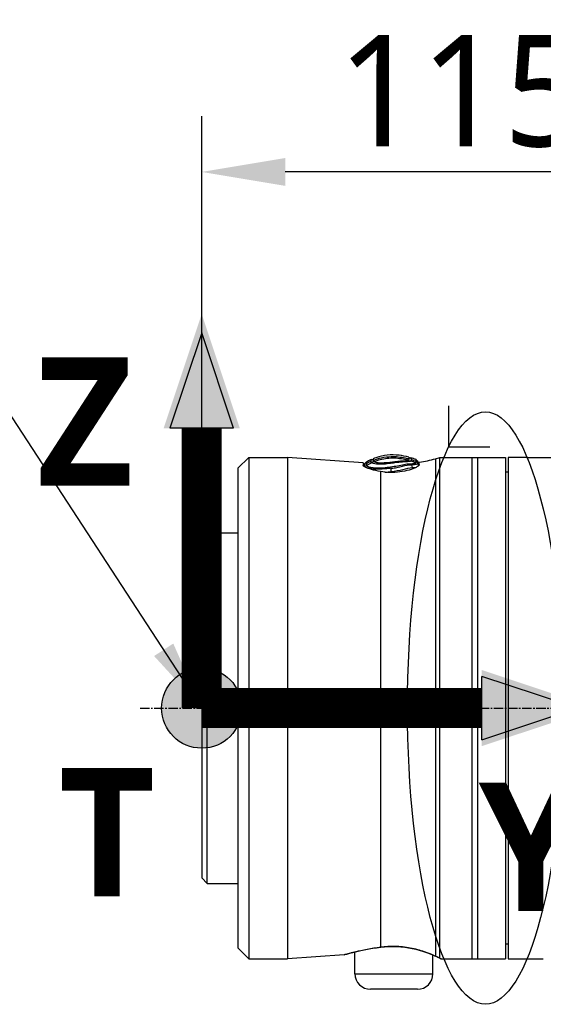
# Model space of a CAD drawing. Header units: millimetres. Extents: x 0 to 5219, y 0 to 2970.
# Tile 167 of 232: x 1743 to 1837, y 2185 to 2362. Entities that reach past the tile are written whole.
import ezdxf

# ---------------------------------------------------------------- set-up
doc = ezdxf.new("R2010")
doc.units = ezdxf.units.MM
doc.header["$LTSCALE"] = 0.2
doc.linetypes.add('CENTER2', pattern=[1.125, 0.75, -0.125, 0.125, -0.125])
for name, color, linetype in [('02_Center Line', 1, 'CENTER2'), ('07_Special Line2', 76, 'Continuous'), ('12_Before Rev.Num.', 5, 'Continuous'), ('13_After Rev.Num.', 6, 'Continuous')]:
    doc.layers.add(name, color=color, linetype=linetype)
doc.layers.add('14_Mark', color=7, linetype='Continuous', true_color=0xe03c31)
doc.styles.add('Rainbow-5.0 Style', font='malgunsl.ttf')
doc.dimstyles.new('Rainbow-5.0 Style', dxfattribs={"dimtxt": 4, "dimasz": 2.5, "dimexe": 1, "dimexo": 1, "dimgap": 1, "dimtad": 1, "dimdsep": 46, "dimtxsty": 'Rainbow-5.0 Style', "dimcen": 0, "dimclrd": 251, "dimclre": 251, "dimclrt": 7, "dimazin": 3, "dimtp": 0.1, "dimtm": 0.1, "dimtfac": 0.61, "dimtmove": 0, "dimatfit": 3, "dimfxl": 1, "dimlwd": -1, "dimlwe": -1, "dimarcsym": 1})
doc.dimstyles.new('Rainbow-5.0 Style$0', dxfattribs={"dimtxt": 4, "dimasz": 3, "dimexe": 2, "dimexo": 1, "dimgap": 0.8, "dimtad": 1, "dimzin": 9, "dimdsep": 46, "dimtxsty": 'Rainbow-5.0 Style', "dimcen": 0, "dimclrd": 251, "dimclre": 251, "dimclrt": 256, "dimadec": 1, "dimazin": 0, "dimtp": 0.1, "dimtm": 0.1, "dimtfac": 0.61, "dimtmove": 0, "dimatfit": 3, "dimfxl": 1, "dimlwd": -1, "dimlwe": -1, "dimarcsym": 1})

# ---------------------------------------------------------------- blocks, each defined once
blk = doc.blocks.new('A$Cff2b0858')
for p, q in [((-265.05, 1540.06), (-263.11, 1542)), ((-263.11, 1542), (-263.11, 1452)), ((-263.11, 1542), (-256.13, 1542)), ((-256.13, 1542), (-256.13, 1452)), ((-242.6, 1541.05), (-256.13, 1542)), ((-229.6, 1541.78), (-228.79, 1542)), ((-228.79, 1452.1), (-228.79, 1542)), ((-228.79, 1542), (-217.05, 1542)), ((-223.05, 1542), (-223.05, 1452)), ((-222.05, 1542), (-222.05, 1452)), ((-217.05, 1542), (-217.05, 1452)), ((-216.55, 1542), (-216.55, 1452)), ((-213.55, 1542), (-216.55, 1542)), ((-213.05, 1542), (-202.13, 1542)), ((-242.6, 1541.05), (-242.6, 1540.62)), ((-232.63, 1540.81), (-232.63, 1540.56)), ((-232.5, 1540.73), (-232.5, 1541.16)), ((-229.6, 1541.78), (-229.6, 1452.47)), ((-265.05, 1540.06), (-265.05, 1453.94)), ((-239.46, 1539.48), (-239.46, 1454.07)), ((-216.55, 1539.39), (-217.05, 1539.4)), ((-271.55, 1527.5), (-270.55, 1528.5)), ((-270.55, 1465.5), (-270.55, 1528.5)), ((-270.55, 1528.5), (-265.05, 1528.5)), ((-271.55, 1527.5), (-271.55, 1466.5)), ((-271.55, 1466.5), (-270.55, 1465.5)), ((-270.55, 1465.5), (-265.05, 1465.5)), ((-265.05, 1453.94), (-263.11, 1452)), ((-216.55, 1454.61), (-217.05, 1454.6)), ((-263.11, 1452), (-256.13, 1452)), ((-245.98, 1452.71), (-256.13, 1452)), ((-244.05, 1453.21), (-244.05, 1453.21)), ((-244.05, 1449.3), (-244.05, 1453.19)), ((-230.05, 1452.67), (-230.05, 1452.67)), ((-230.05, 1449.3), (-230.05, 1452.65)), ((-228.6, 1452), (-217.05, 1452)), ((-216.55, 1452), (-213.55, 1452)), ((-213.05, 1452), (-210.24, 1452)), ((-244.05, 1449.3), (-230.05, 1449.3)), ((-232.85, 1446.5), (-241.25, 1446.5))]:
    blk.add_line(p, q)
for centre, radius, start, end in [((-241.06, 1541.96), 0.355, 255.413, 331.286), ((-237.36, 1570.76), 30, 279.3302, 285), ((-241.25, 1449.3), 2.8, 180, 270), ((-232.85, 1449.3), 2.8, 270, 0)]:
    blk.add_arc(centre, radius, start, end)
for centre, major_axis, ratio, start_param, end_param in [((-234.08, 1542.3), (0.199, 0.356), 0.831402, 2.663698, 3.987093), ((-239.81, 1530.57), (-4.56, -11.08), 0.720783, 3.806084, 3.905991), ((-239.7, 1530.08), (4.32, 11.32), 0.717713, 0.634987, 0.736919), ((-241.06, 1541.49), (-0.228, 0.283), 0.976663, 2.222442, 3.54912), ((-242.68, 1500.16), (1.52, 41.46), 0.006101, 6.130261, 6.161035), ((-239.26, 1542.25), (4.86, -0.68), 0.118536, 6.11033, 6.189694), ((-234.13, 1541.76), (0.123, 0.421), 0.70504, 2.378722, 3.696013), ((-239.53, 1455.05), (0.129, -0.992), 0.272992, 6.072165, 6.283186), ((-239.53, 1455.05), (0.129, -0.992), 0.272992, 0.000001, 0.000029), ((-229.34, 1453.43), (-0.408, -0.913), 0.834776, 6.093501, 6.09388), ((-229.34, 1453.43), (-0.408, -0.913), 0.834776, 0.000045, 0.186999)]:
    blk.add_ellipse(centre, major_axis=major_axis, ratio=ratio, start_param=start_param, end_param=end_param)
for points, knots in [([(-234.39, 1542.06), (-234.97, 1542.22), (-235.54, 1542.34), (-236.1, 1542.4), (-237.56, 1542.58), (-238.95, 1542.44), (-240.29, 1541.97), (-240.44, 1541.92), (-240.6, 1541.86), (-240.75, 1541.79)], [0.073579, 0.073579, 0.073579, 0.073579, 1.773456, 1.773456, 1.773456, 6.187837, 6.187837, 6.187837, 6.697304, 6.697304, 6.697304, 6.697304]), ([(-240.74, 1541.49), (-240.26, 1541.69), (-239.76, 1541.84), (-239.27, 1541.96), (-238.7, 1542.08), (-238.12, 1542.16), (-237.53, 1542.17), (-236.71, 1542.2), (-235.88, 1542.11), (-235.02, 1541.92), (-234.81, 1541.87), (-234.59, 1541.82), (-234.38, 1541.75)], [1.942734, 1.942734, 1.942734, 1.942734, 3.510907, 3.510907, 3.510907, 5.294969, 5.294969, 5.294969, 7.771433, 7.771433, 7.771433, 8.384461, 8.384461, 8.384461, 8.384461]), ([(-234.49, 1541.48), (-234.69, 1541.54), (-234.89, 1541.59), (-235.1, 1541.63), (-235.92, 1541.81), (-236.75, 1541.9), (-237.58, 1541.87), (-237.6, 1541.87), (-237.61, 1541.87), (-237.62, 1541.87), (-238.47, 1541.83), (-239.31, 1541.68), (-240.11, 1541.4), (-240.29, 1541.35), (-240.46, 1541.28), (-240.63, 1541.21)], [-8.25646, -8.25646, -8.25646, -8.25646, -7.624618, -7.624618, -7.624618, -5.1247, -5.1247, -5.1247, -5.082989, -5.082989, -5.082989, -2.541442, -2.541442, -2.541442, -1.992945, -1.992945, -1.992945, -1.992945]), ([(-234.39, 1542.06), (-234.39, 1542.06), (-234.39, 1542.05), (-234.39, 1542.02), (-234.39, 1542), (-234.39, 1541.97), (-234.38, 1541.92), (-234.38, 1541.88), (-234.38, 1541.82), (-234.38, 1541.75)], [0, 0, 0, 0, 1.709554, 1.709554, 1.709554, 3.419104, 3.419104, 3.419104, 5.066451, 5.066451, 5.066451, 5.066451]), ([(-233.99, 1541.94), (-233.98, 1541.94), (-233.99, 1541.91), (-233.98, 1541.84), (-233.98, 1541.81), (-233.98, 1541.73), (-233.97, 1541.68), (-233.97, 1541.63)], [-0.4980541, -0.4980541, -0.4980541, -0.4980541, -0.2482966, -0.2482966, -0.1249533, -0.1249533, -0.0001115, -0.0001115, -0.0001115, -0.0001115]), ([(-233.09, 1541.62), (-233.19, 1541.66), (-233.29, 1541.7), (-233.39, 1541.73), (-233.53, 1541.78), (-233.66, 1541.83), (-233.8, 1541.88), (-233.86, 1541.9), (-233.92, 1541.92), (-233.99, 1541.94)], [-1.0896743, -1.0896743, -1.0896743, -1.0896743, -0.7634499, -0.7634499, -0.7634499, -0.3184296, -0.3184296, -0.3184296, -0.1133023, -0.1133023, -0.1133023, -0.1133023]), ([(-213.05, 1542), (-213.05, 1542), (-213.06, 1542), (-213.11, 1542), (-213.15, 1542), (-213.24, 1542), (-213.3, 1542), (-213.42, 1542), (-213.49, 1542), (-213.55, 1542)], [0.075338, 0.075338, 0.075338, 0.075338, 0.09417251, 0.09417251, 0.11300701, 0.11300701, 0.13184151, 0.13184151, 0.15067601, 0.15067601, 0.15067601, 0.15067601]), ([(-239.46, 1539.48), (-240.07, 1539.58), (-240.63, 1539.72), (-241.53, 1539.98), (-241.92, 1540.13), (-242.46, 1540.4), (-242.59, 1540.52), (-242.6, 1540.62), (-242.6, 1540.62), (-242.6, 1540.62)], [0.1977937, 0.1977937, 0.1977937, 0.1977937, 0.387441, 0.387441, 0.5821596, 0.5821596, 0.7768781, 0.7768781, 0.7818888, 0.7818888, 0.7818888, 0.7818888]), ([(-237.53, 1540.07), (-237.53, 1540.07), (-237.54, 1540.07), (-237.54, 1540.07), (-237.89, 1540.02), (-238.24, 1539.98), (-238.58, 1539.95), (-239.34, 1539.89), (-240.05, 1539.88), (-240.63, 1539.93), (-240.63, 1539.93), (-240.64, 1539.93), (-240.64, 1539.93), (-241.49, 1540.01), (-242.07, 1540.17), (-242.19, 1540.35), (-242.19, 1540.35), (-242.19, 1540.35), (-242.19, 1540.35), (-242.24, 1540.44), (-242.26, 1540.52), (-242.26, 1540.59), (-242.25, 1540.66), (-242.24, 1540.73), (-242.25, 1540.77), (-242.26, 1540.82), (-242.26, 1540.86), (-242.26, 1540.88), (-242.26, 1540.91), (-242.26, 1540.92), (-242.26, 1540.92)], [-13.766731, -13.766731, -13.766731, -13.766731, -13.746995, -13.746995, -13.746995, -12.677572, -12.677572, -12.677572, -10.325221, -10.325221, -10.325221, -10.30933, -10.30933, -10.30933, -6.88347, -6.88347, -6.88347, -6.871665, -6.871665, -6.871665, -5.161042, -5.161042, -5.161042, -3.441356, -3.441356, -3.441356, -1.714274, -1.714274, -1.714274, 0, 0, 0, 0]), ([(-242.05, 1541.15), (-242.05, 1541.15), (-242.05, 1541.14), (-242.05, 1541.11), (-242.05, 1541.09), (-242.05, 1541.05), (-242.04, 1541.01), (-242.04, 1540.96), (-242.04, 1540.9), (-242.04, 1540.84)], [13.589461, 13.589461, 13.589461, 13.589461, 15.291102, 15.291102, 15.291102, 16.992719, 16.992719, 16.992719, 18.712231, 18.712231, 18.712231, 18.712231]), ([(-241.96, 1540.54), (-241.82, 1540.41), (-241.4, 1540.29), (-240.21, 1540.14), (-239.44, 1540.13), (-238.19, 1540.26), (-237.76, 1540.33), (-236.91, 1540.44), (-236.5, 1540.49), (-235.71, 1540.64), (-235.34, 1540.75), (-234.65, 1540.87), (-234.34, 1540.89), (-234.07, 1540.88)], [20.788081, 20.788081, 20.788081, 20.788081, 23.444982, 23.444982, 26.101901, 26.101901, 27.43036, 27.43036, 28.758819, 28.758819, 30.087278, 30.087278, 31.415738, 31.415738, 31.415738, 31.415738]), ([(-241.14, 1541.31), (-241.14, 1541.36), (-241.14, 1541.41), (-241.14, 1541.49), (-241.14, 1541.52), (-241.15, 1541.59), (-241.15, 1541.62), (-241.15, 1541.62)], [-0.5003967, -0.5003967, -0.5003967, -0.5003967, -0.3749442, -0.3749442, -0.2498089, -0.2498089, 0, 0, 0, 0]), ([(-241.04, 1541.03), (-241.07, 1541.05), (-241.09, 1541.06), (-241.1, 1541.08), (-241.12, 1541.1), (-241.13, 1541.11), (-241.13, 1541.13), (-241.14, 1541.13), (-241.14, 1541.13), (-241.14, 1541.14)], [16.2046565, 16.2046565, 16.2046565, 16.2046565, 16.5350251, 16.5350251, 16.5350251, 16.8635253, 16.8635253, 16.8635253, 16.9347143, 16.9347143, 16.9347143, 16.9347143]), ([(-234.08, 1541.36), (-234.26, 1541.24), (-234.83, 1541.23), (-235.52, 1541.18), (-235.92, 1541.15), (-236.39, 1541.1), (-236.88, 1541.03), (-237.23, 1540.99), (-237.58, 1540.94), (-237.94, 1540.9), (-238.79, 1540.79), (-239.6, 1540.74), (-240.19, 1540.81), (-240.61, 1540.86), (-240.9, 1540.94), (-241.04, 1541.03)], [6.83821, 6.83821, 6.83821, 6.83821, 9.362067, 9.362067, 9.362067, 10.842339, 10.842339, 10.842339, 11.887217, 11.887217, 11.887217, 14.411544, 14.411544, 14.411544, 16.204654, 16.204654, 16.204654, 16.204654]), ([(-240.74, 1541.32), (-240.74, 1541.35), (-240.74, 1541.38), (-240.74, 1541.44), (-240.74, 1541.46), (-240.74, 1541.49)], [0, 0, 0, 0, 0.0569111, 0.0569111, 0.1273668, 0.1273668, 0.1273668, 0.1273668]), ([(-240.63, 1541.21), (-240.66, 1541.23), (-240.68, 1541.24), (-240.7, 1541.26), (-240.72, 1541.27), (-240.73, 1541.29), (-240.73, 1541.3), (-240.73, 1541.31), (-240.74, 1541.31), (-240.74, 1541.32)], [16.1226828, 16.1226828, 16.1226828, 16.1226828, 16.4885012, 16.4885012, 16.4885012, 16.8511653, 16.8511653, 16.8511653, 16.9347143, 16.9347143, 16.9347143, 16.9347143]), ([(-238.37, 1541.05), (-238.93, 1541), (-239.45, 1540.99), (-240.22, 1541.07), (-240.49, 1541.14), (-240.63, 1541.21)], [12.517617, 12.517617, 12.517617, 12.517617, 14.410588, 14.410588, 16.122673, 16.122673, 16.122673, 16.122673]), ([(-232.5, 1540.73), (-232.5, 1540.67), (-232.54, 1540.61), (-232.72, 1540.45), (-232.88, 1540.34), (-233.4, 1540.08), (-233.82, 1539.9), (-234.82, 1539.6), (-235.39, 1539.48), (-236.57, 1539.33), (-237.15, 1539.29), (-238.33, 1539.32), (-238.91, 1539.38), (-239.46, 1539.48)], [-1.008807, -1.008807, -1.008807, -1.008807, -0.894314, -0.894314, -0.757357, -0.757357, -0.553933, -0.553933, -0.356896, -0.356896, -0.180196, -0.180196, -0.002003, -0.002003, -0.002003, -0.002003]), ([(-236.88, 1541.21), (-237.18, 1541.18), (-237.49, 1541.14), (-237.99, 1541.08), (-238.18, 1541.06), (-238.37, 1541.05)], [10.889931, 10.889931, 10.889931, 10.889931, 11.886462, 11.886462, 12.517617, 12.517617, 12.517617, 12.517617]), ([(-237.53, 1540.07), (-237.18, 1540.11), (-236.84, 1540.16), (-236.51, 1540.22), (-236.18, 1540.27), (-235.85, 1540.34), (-235.54, 1540.42), (-235.54, 1540.42), (-235.53, 1540.43), (-235.53, 1540.43), (-234.91, 1540.59), (-234.35, 1540.71), (-233.91, 1540.68)], [-41.323422, -41.323422, -41.323422, -41.323422, -40.272392, -40.272392, -40.272392, -39.2015, -39.2015, -39.2015, -39.181422, -39.181422, -39.181422, -37.039421, -37.039421, -37.039421, -37.039421]), ([(-237.52, 1539.48), (-236.81, 1539.57), (-236.1, 1539.7), (-235.46, 1539.87), (-234.82, 1540.04), (-234.24, 1540.21), (-233.77, 1540.19)], [-96.425052, -96.425052, -96.425052, -96.425052, -94.283051, -94.283051, -94.283051, -92.14105, -92.14105, -92.14105, -92.14105]), ([(-234.49, 1541.48), (-234.66, 1541.39), (-235.09, 1541.35), (-235.62, 1541.33), (-235.92, 1541.32), (-236.25, 1541.28), (-236.6, 1541.24), (-236.69, 1541.23), (-236.79, 1541.22), (-236.88, 1541.21)], [7.141582, 7.141582, 7.141582, 7.141582, 9.362054, 9.362054, 9.362054, 10.573628, 10.573628, 10.573628, 10.889931, 10.889931, 10.889931, 10.889931]), ([(-234.38, 1541.75), (-234.38, 1541.75), (-234.38, 1541.75), (-234.38, 1541.68), (-234.36, 1541.6), (-234.43, 1541.52)], [5.066455, 5.066455, 5.066455, 5.066455, 5.128657, 5.128657, 6.83821, 6.83821, 6.83821, 6.83821]), ([(-233.97, 1541.63), (-233.97, 1541.62), (-233.97, 1541.61), (-233.97, 1541.6), (-233.97, 1541.59), (-233.97, 1541.59), (-233.97, 1541.59), (-233.97, 1541.58), (-233.97, 1541.56), (-233.98, 1541.55), (-233.98, 1541.53), (-233.98, 1541.52), (-233.98, 1541.5), (-233.98, 1541.49), (-233.99, 1541.47), (-233.99, 1541.45), (-234, 1541.44), (-234.01, 1541.42), (-234.02, 1541.41), (-234.04, 1541.39), (-234.06, 1541.38), (-234.08, 1541.36)], [4.856578, 4.856578, 4.856578, 4.856578, 5.128657, 5.128657, 5.128657, 5.185049, 5.185049, 5.185049, 5.513346, 5.513346, 5.513346, 5.841966, 5.841966, 5.841966, 6.171736, 6.171736, 6.171736, 6.503514, 6.503514, 6.503514, 6.83821, 6.83821, 6.83821, 6.83821]), ([(-234.07, 1540.88), (-234.04, 1540.88), (-234.01, 1540.88), (-233.94, 1540.88), (-233.9, 1540.88), (-233.82, 1540.89), (-233.77, 1540.89), (-233.68, 1540.9), (-233.64, 1540.9), (-233.57, 1540.91), (-233.53, 1540.92), (-233.36, 1540.95), (-233.22, 1540.98), (-233.16, 1541.03)], [0, 0, 0, 0, 0.0146911, 0.0146911, 0.0270405, 0.0270405, 0.0580232, 0.0580232, 0.077436, 0.077436, 0.1037284, 0.1037284, 0.1923821, 0.1923821, 0.1923821, 0.1923821]), ([(-232.86, 1541.42), (-232.86, 1541.42), (-232.86, 1541.4), (-232.86, 1541.36), (-232.86, 1541.31), (-232.86, 1541.24), (-232.86, 1541.15), (-232.86, 1541.15), (-232.86, 1541.15), (-232.86, 1541.15), (-232.86, 1541.06), (-232.8, 1540.94), (-232.93, 1540.83), (-232.93, 1540.83), (-232.93, 1540.83), (-232.93, 1540.83), (-233, 1540.78), (-233.12, 1540.75), (-233.28, 1540.72), (-233.45, 1540.69), (-233.65, 1540.68), (-233.91, 1540.68)], [27.547428, 27.547428, 27.547428, 27.547428, 29.915632, 29.915632, 29.915632, 32.28311, 32.28311, 32.28311, 32.293424, 32.293424, 32.293424, 34.650769, 34.650769, 34.650769, 34.666423, 34.666423, 34.666423, 35.852922, 35.852922, 35.852922, 37.038768, 37.038768, 37.038768, 37.038768]), ([(-233.16, 1541.03), (-233.15, 1541.04), (-233.15, 1541.04), (-233.14, 1541.05), (-233.1, 1541.09), (-233.08, 1541.13), (-233.08, 1541.17), (-233.07, 1541.22), (-233.08, 1541.27), (-233.08, 1541.31)], [33.655801, 33.655801, 33.655801, 33.655801, 33.760716, 33.760716, 33.760716, 34.688162, 34.688162, 34.688162, 35.7207, 35.7207, 35.7207, 35.7207]), ([(-233.08, 1541.31), (-233.09, 1541.42), (-233.09, 1541.49), (-233.09, 1541.59), (-233.09, 1541.62), (-233.09, 1541.62)], [35.720723, 35.720723, 35.720723, 35.720723, 38.259702, 38.259702, 40.798705, 40.798705, 40.798705, 40.798705]), ([(-232.62, 1540.54), (-232.63, 1540.57), (-232.64, 1540.61), (-232.63, 1540.74), (-232.63, 1540.89), (-232.63, 1540.92), (-232.63, 1540.92)], [-88.15419, -88.15419, -88.15419, -88.15419, -87.395054, -87.395054, -85.022055, -82.649057, -82.649057, -82.649057, -82.649057]), ([(-238.68, 1539.37), (-238.65, 1539.37), (-238.27, 1539.39), (-237.88, 1539.43), (-237.52, 1539.48)], [-97.578245, -97.578245, -97.578245, -97.578245, -97.495612, -96.425052, -96.425052, -96.425052, -96.425052]), ([(-245.98, 1452.71), (-245.98, 1452.71), (-245.34, 1452.9), (-243.02, 1453.46), (-241.36, 1453.82), (-239.46, 1454.07)], [0.5004744, 0.5004744, 0.5004744, 0.5004744, 0.75, 0.75, 1, 1, 1, 1]), ([(-239.4, 1454.06), (-240.27, 1453.94), (-241.1, 1453.8), (-242.64, 1453.51), (-243.34, 1453.36), (-244.51, 1453.08), (-244.98, 1452.96), (-245.45, 1452.84), (-245.57, 1452.8), (-245.69, 1452.77), (-245.72, 1452.76), (-245.75, 1452.75), (-245.76, 1452.75), (-245.77, 1452.75), (-245.77, 1452.75), (-245.77, 1452.75), (-245.77, 1452.75), (-245.77, 1452.75)], [0, 0, 0, 0, 0.274315, 0.274315, 0.562905, 0.562905, 0.858069, 0.858069, 1.009002, 1.009002, 1.084664, 1.084664, 1.121817, 1.121817, 1.139947, 1.139947, 1.144153, 1.144153, 1.144153, 1.144153]), ([(-239.46, 1454.07), (-237.58, 1454.32), (-235.51, 1454.22), (-233.75, 1453.85), (-231.99, 1453.48), (-230.55, 1452.9), (-229.6, 1452.47)], [0, 0, 0, 0, 0.5, 0.5, 0.5, 1, 1, 1, 1]), ([(-229.75, 1452.52), (-230.23, 1452.73), (-230.86, 1452.99), (-232.33, 1453.49), (-233.19, 1453.73), (-235, 1454.07), (-235.96, 1454.17), (-237.75, 1454.2), (-238.6, 1454.16), (-239.4, 1454.06)], [0, 0, 0, 0, 0.299558, 0.299558, 0.604678, 0.604678, 0.889502, 0.889502, 1.141224, 1.141224, 1.141224, 1.141224]), ([(-244.05, 1453.19), (-244.59, 1453.06), (-245.01, 1452.95), (-245.46, 1452.83), (-245.58, 1452.8), (-245.7, 1452.77), (-245.73, 1452.76), (-245.75, 1452.75), (-245.76, 1452.75), (-245.77, 1452.75), (-245.77, 1452.75), (-245.77, 1452.75), (-245.77, 1452.75), (-245.77, 1452.75), (-245.77, 1452.75), (-245.77, 1452.75), (-245.77, 1452.75), (-245.78, 1452.75), (-245.78, 1452.75), (-245.78, 1452.74), (-245.78, 1452.74), (-245.78, 1452.74), (-245.79, 1452.74), (-245.8, 1452.74), (-245.81, 1452.74), (-245.87, 1452.72), (-245.91, 1452.72), (-245.97, 1452.71), (-245.97, 1452.71), (-245.98, 1452.71)], [0.5846416, 0.5846416, 0.5846416, 0.5846416, 0.8613113, 0.8613113, 1.0105651, 1.0105651, 1.0853397, 1.0853397, 1.122054, 1.122054, 1.1399903, 1.1399903, 1.1487767, 1.1487767, 1.1532307, 1.1532307, 1.1549493, 1.1549493, 1.1558139, 1.1558139, 1.1562454, 1.1562454, 1.1571231, 1.1571231, 1.1606312, 1.1606312, 1.174389, 1.174389, 1.1766412, 1.1766412, 1.1766412, 1.1766412]), ([(-228.79, 1452.1), (-228.79, 1452.05), (-228.67, 1452.02), (-228.63, 1452.01), (-228.61, 1452), (-228.6, 1452), (-228.6, 1452)], [0.0001826, 0.0001826, 0.0001826, 0.0001826, 0.3374037, 0.3374037, 0.3374037, 0.5000025, 0.5000025, 0.5000025, 0.5000025]), ([(-213.55, 1452), (-213.49, 1452), (-213.42, 1452), (-213.3, 1452), (-213.24, 1452), (-213.15, 1452), (-213.11, 1452), (-213.06, 1452), (-213.05, 1452), (-213.05, 1452)], [-0.15067601, -0.15067601, -0.15067601, -0.15067601, -0.13184151, -0.13184151, -0.11300701, -0.11300701, -0.09417251, -0.09417251, -0.075338, -0.075338, -0.075338, -0.075338])]:
    blk.add_open_spline(points, degree=3, knots=knots)
for points in [[(-242.26, 1540.92), (-242.37, 1540.8), (-242.45, 1540.6), (-242.47, 1540.44)], [(-242.05, 1541.15), (-242.12, 1541.07), (-242.19, 1540.99), (-242.26, 1540.92)], [(-241.15, 1541.62), (-241.45, 1541.48), (-241.75, 1541.32), (-242.05, 1541.15)], [(-242.04, 1540.84), (-242.04, 1540.78), (-242.04, 1540.72), (-242.03, 1540.65)], [(-242.03, 1540.65), (-242.02, 1540.62), (-242, 1540.58), (-241.96, 1540.54)], [(-240.74, 1541.49), (-240.74, 1541.69), (-240.75, 1541.79), (-240.75, 1541.79)], [(-233.16, 1541.03), (-233.46, 1541.15), (-233.77, 1541.26), (-234.08, 1541.36)], [(-233.91, 1540.69), (-233.96, 1540.75), (-234.02, 1540.82), (-234.07, 1540.88)], [(-233.97, 1541.63), (-233.67, 1541.54), (-233.37, 1541.43), (-233.08, 1541.31)], [(-233.91, 1540.68), (-233.84, 1540.56), (-233.77, 1540.35), (-233.77, 1540.19)], [(-233.77, 1540.19), (-233.53, 1540.18), (-233.32, 1540.18), (-233.15, 1540.2)], [(-232.86, 1541.42), (-232.94, 1541.49), (-233.01, 1541.55), (-233.09, 1541.62)], [(-232.63, 1540.92), (-232.63, 1541.1), (-232.72, 1541.3), (-232.86, 1541.42)], [(-232.63, 1540.92), (-232.63, 1540.92), (-232.63, 1540.92), (-232.63, 1540.92)], [(-237.52, 1539.48), (-237.52, 1539.66), (-237.53, 1539.92), (-237.53, 1540.07)], [(-228.78, 1452.07), (-228.99, 1452.17), (-229.32, 1452.33), (-229.75, 1452.52)], [(-229.6, 1452.47), (-229.27, 1452.32), (-229, 1452.2), (-228.79, 1452.1)], [(-228.6, 1452), (-228.6, 1452), (-228.6, 1452), (-228.62, 1452.01)]]:
    blk.add_open_spline(points, degree=3)
at = {"layer": '02_Center Line', "ltscale": 11.288275}
blk.add_line((-282.62, 1497), (-78.92, 1497), dxfattribs=at)
blk = doc.blocks.new('*D115')
at = {"color": 251, "linetype": 'ByBlock', "transparency": 16777216}
for p, q in [((1775.91, 2273.4), (1775.91, 2344.18)), ((1891.21, 2290.86), (1891.21, 2344.18)), ((1876.21, 2334.18), (1790.91, 2334.18))]:
    blk.add_line(p, q, dxfattribs=at)
at = {"color": 251, "transparency": 16777216}
for points in [[(1790.91, 2336.68), (1790.91, 2331.68), (1775.91, 2334.18)], [(1876.21, 2336.68), (1876.21, 2331.68), (1891.21, 2334.18)]]:
    blk.add_solid(points, dxfattribs=at)
at = {"layer": 'Defpoints', "color": 0, "transparency": 16777216}
for p in [(1775.91, 2334.18), (1891.21, 2285.86), (1775.91, 2268.4)]:
    blk.add_point(p, dxfattribs=at)
at = {"transparency": 16777216, "insert": (1833.56, 2348.58), "char_height": 20, "attachment_point": 5, "style": 'Rainbow-5.0 Style'}
blk.add_mtext('115.3', dxfattribs=at)
blk = doc.blocks.new('A$C19ebd0c3_1234')
for q in [(46.93, -0.78), (54.3, 6.59)]:
    blk.add_line((46.93, 6.59), q)
blk.add_ellipse((0, 0), major_axis=(53.19, 0), ratio=0.263273)
blk = doc.blocks.new('A$C46360d6a')
at = {"layer": '07_Special Line2'}
blk.add_hatch(color=256, dxfattribs=at).paths.add_polyline_path([(49.16, 0), (34.9, 4.75), (34.9, -4.75)])
at = {"layer": '12_Before Rev.Num.'}
blk.add_hatch(color=256, dxfattribs=at).paths.add_polyline_path([(0, 49.16), (-4.75, 34.9), (4.75, 34.9)])
at = {"layer": '14_Mark'}
h = blk.add_hatch(color=256, dxfattribs=at)
h.dxf.hatch_style = 1
h.paths.add_polyline_path([(5, 0, 1), (-5, 0, 1)])
at = {"layer": '07_Special Line2'}
for p, q in [((34.9, -3.96), (34.9, 3.96)), ((46.78, 0), (34.9, 3.96)), ((34.9, -3.96), (46.78, 0))]:
    blk.add_line(p, q, dxfattribs=at)
at = {"layer": '07_Special Line2', "const_width": 5}
blk.add_lwpolyline([(34.9, 0), (0, 0)], dxfattribs=at)
at = {"layer": '12_Before Rev.Num.'}
for p, q in [((0, 46.78), (-3.96, 34.9)), ((3.96, 34.9), (0, 46.78)), ((3.96, 34.9), (-3.96, 34.9))]:
    blk.add_line(p, q, dxfattribs=at)
at = {"layer": '12_Before Rev.Num.', "const_width": 5}
blk.add_lwpolyline([(0, 34.9), (0, 0)], dxfattribs=at)
at = {"layer": '14_Mark'}
blk.add_circle((0, 0), 5, dxfattribs=at)
at = {"layer": '07_Special Line2', "insert": (34.53, -17.31), "char_height": 16, "attachment_point": 4, "style": 'Rainbow-5.0 Style'}
blk.add_mtext('{\\fMalgun Gothic Semilight|b1|i0|c129|p50;Y}', dxfattribs=at)
at = {"layer": '12_Before Rev.Num.', "insert": (-20.59, 35.73), "char_height": 16, "attachment_point": 4, "style": 'Rainbow-5.0 Style'}
blk.add_mtext('{\\fMalgun Gothic Semilight|b1|i0|c129|p50;Z}', dxfattribs=at)
at = {"layer": '14_Mark', "insert": (-17.84, -15.46), "char_height": 16, "attachment_point": 4, "style": 'Rainbow-5.0 Style'}
blk.add_mtext('{\\fMalgun Gothic Semilight|b1|i0|c129|p50;T}', dxfattribs=at)

msp = doc.modelspace()

# ---------------------------------------------------------------- block references
at = {"xscale": 1.44, "yscale": 1.44, "zscale": 1.44}
msp.add_blockref('A$C46360d6a', (1775.908, 2237.896), dxfattribs=at)
msp.add_blockref('A$Cff2b0858', (2047.459, 740.896))
at = {"layer": '13_After Rev.Num.', "rotation": 90}
msp.add_blockref('A$C19ebd0c3_1234', (1826.84, 2237.896), dxfattribs=at)

# ---------------------------------------------------------------- dimensions: what is measured, and where the dimension line sits
dim = msp.add_linear_dim(base=(1775.908, 2334.176), p1=(1891.208, 2285.865), p2=(1775.908, 2268.396), dimstyle='Rainbow-5.0 Style$0', override={"dimscale": 5, "dimtol": 0, "dimlim": 0, "dimtp": 0.1, "dimtm": 0.1, "dimtfac": 0.61, "dimtdec": 2, "dimtolj": 0, "dimtzin": 8})
dim.commit()
dim.dimension.update_dxf_attribs({"geometry": '*D115', "text_midpoint": (1833.558, 2348.577)})

# ---------------------------------------------------------------- leaders
at = {"annotation_type": 0, "has_hookline": 1, "hookline_direction": 1, "text_width": 210.9}
msp.add_leader([(1775.908, 2237.896), (1713.317, 2333.919), (1700.817, 2333.919)], dimstyle='Rainbow-5.0 Style', override={"dimscale": 5}, dxfattribs=at)

doc.saveas('drawing.dxf')
